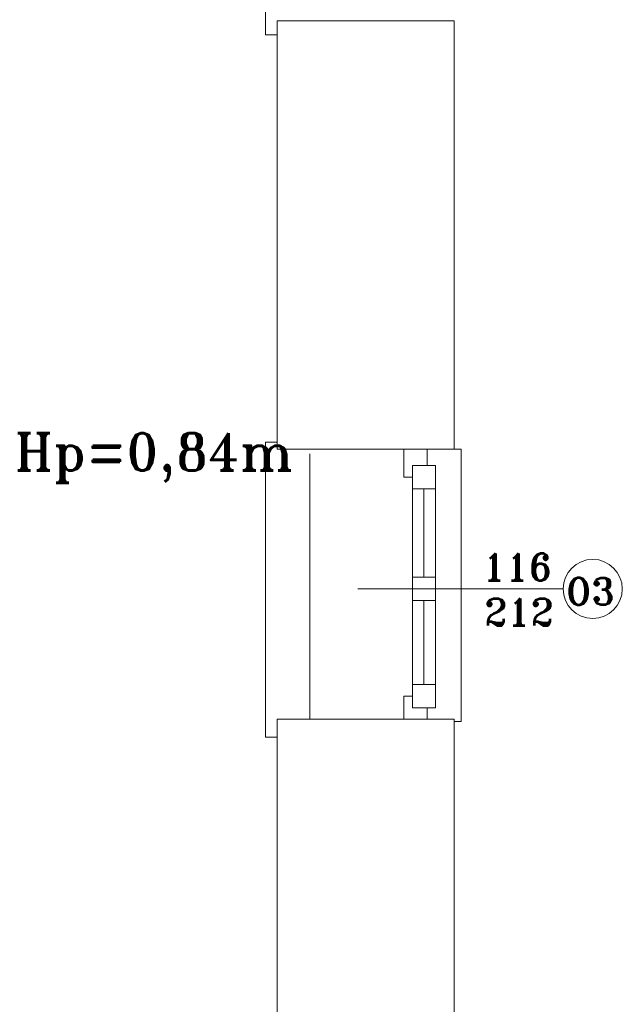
# Model space of a CAD drawing. Header units: millimetres. Extents: x -12354389001 to 271431, y -126469 to 48347.
# Tile 101 of 204: x -121936 to -121678, y -91369 to -90946. Entities that reach past the tile are written whole.
import ezdxf

# ---------------------------------------------------------------- set-up
doc = ezdxf.new("R2010")
doc.units = ezdxf.units.MM
doc.layers.get('0').update_dxf_attribs({"lineweight": 9})
for name, color, linetype, lineweight in [('IS_Text_Odbiornikow_Therm', 7, 'Continuous', 5), ('LINIE PRZEKROJOWE', 7, 'Continuous', 13), ('OPISY', 255, 'Continuous', 9), ('stolarka', 252, 'Continuous', 9), ('WIDOK', 252, 'Continuous', 15)]:
    doc.layers.add(name, color=color, linetype=linetype, lineweight=lineweight)
doc.styles.add('ROMANS-POTROJNY-0-8-W', font='ROMANT.SHX', dxfattribs={"width": 0.8})

# ---------------------------------------------------------------- blocks, each defined once
blk = doc.blocks.new('oj')
at = {"color": 252, "linetype": 'Continuous', "lineweight": 13}
for p, q in [((-89457.22, 13547.14), (-89457.22, 13420.52)), ((-89457.22, 13420.52), (-89457.22, 13420.42)), ((-89457.22, 13420.42), (-89452.22, 13420.42)), ((-89452.22, 13245.44), (-89457.22, 13245.44)), ((-89457.22, 13245.44), (-89457.22, 13118.82)), ((-89452.22, 13242.44), (-89452.22, 13245.44)), ((-89376.22, 13242.44), (-89373.22, 13242.44)), ((-89373.22, 13242.44), (-89373.22, 13125.44)), ((-89373.22, 13125.44), (-89376.22, 13125.44)), ((-89457.22, 13118.82), (-89457.22, 13118.72)), ((-89457.22, 13118.72), (-89452.22, 13118.72))]:
    blk.add_line(p, q, dxfattribs=at)
at = {"layer": 'LINIE PRZEKROJOWE', "color": 252, "linetype": 'Continuous', "lineweight": 13}
for p, q in [((-89452.22, 13426.44), (-89376.22, 13426.44)), ((-89452.22, 13426.44), (-89452.22, 13242.44)), ((-89452.22, 13426.44), (-89452.22, 13242.44)), ((-89376.22, 13242.44), (-89376.22, 13426.44)), ((-89452.22, 13242.44), (-89376.22, 13242.44)), ((-89452.22, 13126.44), (-89452.22, 13034.44)), ((-89452.22, 13126.44), (-89376.22, 13126.44)), ((-89376.22, 13016.03), (-89376.22, 13126.44)), ((-89452.22, 13034.44), (-89452.22, 12992.03)), ((-89376.22, 13016.03), (-89376.22, 12932.53))]:
    blk.add_line(p, q, dxfattribs=at)
at = {"layer": 'OPISY', "color": 252, "linetype": 'Continuous', "lineweight": 13}
blk.add_line((-89329.47, 13182.44), (-89417.58, 13182.44), dxfattribs=at)
blk.add_circle((-89316.78, 13182.44), 12.7, dxfattribs=at)
at = {"layer": 'stolarka', "color": 252, "linetype": 'Continuous', "lineweight": 13}
for p, q in [((-89397.88, 13230.44), (-89397.88, 13242.44)), ((-89397.88, 13242.44), (-89387.88, 13242.44)), ((-89387.88, 13242.44), (-89387.88, 13235.44)), ((-89394.22, 13235.44), (-89394.22, 13131.44)), ((-89394.22, 13225.44), (-89394.22, 13235.44)), ((-89394.22, 13235.44), (-89384.22, 13235.44)), ((-89384.22, 13235.44), (-89384.22, 13131.44)), ((-89384.22, 13235.44), (-89384.22, 13225.44)), ((-89394.22, 13230.44), (-89397.88, 13230.44)), ((-89384.22, 13225.44), (-89394.22, 13225.44)), ((-89389.22, 13225.44), (-89389.22, 13187.44)), ((-89394.22, 13177.44), (-89394.22, 13187.44)), ((-89394.22, 13187.44), (-89384.22, 13187.44)), ((-89384.22, 13187.44), (-89384.22, 13177.44)), ((-89384.22, 13177.44), (-89394.22, 13177.44)), ((-89389.22, 13177.44), (-89389.22, 13141.44)), ((-89394.22, 13131.44), (-89394.22, 13141.44)), ((-89394.22, 13141.44), (-89384.22, 13141.44)), ((-89384.22, 13141.44), (-89384.22, 13131.44)), ((-89397.88, 13126.44), (-89397.88, 13136.44)), ((-89397.88, 13136.44), (-89394.22, 13136.44)), ((-89384.22, 13131.44), (-89394.22, 13131.44)), ((-89387.88, 13131.44), (-89387.88, 13126.44))]:
    blk.add_line(p, q, dxfattribs=at)
at = {"layer": 'WIDOK', "color": 252, "linetype": 'Continuous', "lineweight": 13, "ltscale": 10}
blk.add_line((-89438.22, 13240.44), (-89438.22, 13126.44), dxfattribs=at)
at = {"layer": 'OPISY', "color": 252, "linetype": 'Continuous', "lineweight": 13, "ltscale": 0.15, "style": 'ROMANS-POTROJNY-0-8-W'}
blk.add_text('Hp=0,84m', height=16, dxfattribs=at).set_placement((-89565, 13233.28))
at = {"layer": 'OPISY', "color": 252, "linetype": 'Continuous', "lineweight": 13, "style": 'ROMANS-POTROJNY-0-8-W'}
blk.add_text('O3', height=11.574, dxfattribs=at).set_placement((-89328.24, 13175.59))
at = {"layer": 'stolarka', "color": 252, "linetype": 'Continuous', "lineweight": 13, "style": 'ROMANS-POTROJNY-0-8-W'}
for s, p in [('116', (-89364.01, 13186.12)), ('212', (-89363.31, 13166.78))]:
    blk.add_text(s, height=11.574, dxfattribs=at).set_placement(p)

msp = doc.modelspace()

# ---------------------------------------------------------------- block references
at = {"layer": 'IS_Text_Odbiornikow_Therm', "color": 7, "ltscale": 0.5}
msp.add_blockref('oj', (-32373.467, -104372.956), dxfattribs=at)

doc.saveas('drawing.dxf')
